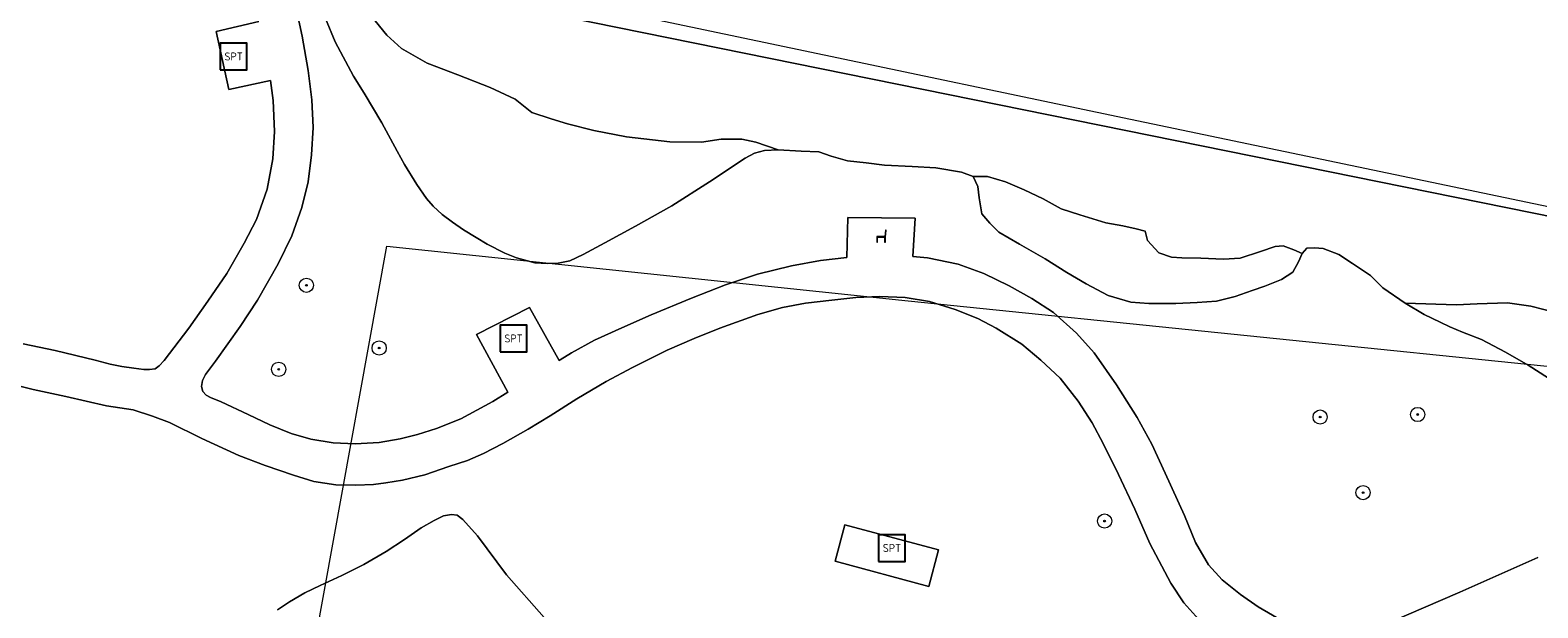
# Model space of a CAD drawing. Header units: metres. Extents: x 253395 to 254027, y 592765 to 593194.
# Tile 99 of 173: x 253543 to 253628, y 593103 to 593136. Entities that reach past the tile are written whole.
import ezdxf
from ezdxf.enums import TextEntityAlignment as Align
from ezdxf.lldxf.tags import DXFTag

# ---------------------------------------------------------------- set-up
doc = ezdxf.new("R2010")
doc.units = ezdxf.units.M
for name, color, linetype, lineweight in [('B-WE-GR-BEPLANTING_CULTUUR_BODEMBEDEKKER-GV', 254, 'Continuous', 18), ('B-WE-GR-BEPLANTING_CULTUUR_BOSPLANTSOEN-GV', 254, 'Continuous', 18), ('B-WE-GR-BEPLANTING_CULTUUR_HEESTERS-GV', 254, 'Continuous', 18), ('B-WE-GR-BOOM-S', 254, 'Continuous', 25), ('B-WE-IE-MEUBILAIR_WEGMEUBILAIR-S', 254, 'Continuous', 25), ('B-WE-KG-GRENS_PERCEEL-G', 254, 'KG-PERCEEL-SO', 18), ('B-WE-OG-TERREIN_BEGROEID-GV', 254, 'Continuous', 18), ('B-WE-OG-TERREIN_ERF-GV', 254, 'Continuous', 18), ('B-WE-VH-HALFVERHARDING_SCHELP-GV', 254, 'Continuous', 18)]:
    doc.layers.add(name, color=color, linetype=linetype, lineweight=lineweight)
doc.styles.add('NLCS-ISO', font='txt')
doc.styles.get("Standard").update_dxf_attribs({"font": 'simplex.shx'})
tags = doc.linetypes.add('KG-PERCEEL-SO', pattern='A,5.5,-2,["P",Standard,S=1.8,R=0,X=-0.5,Y=-0.9],-2,5.5,-2,[5,NLCS.SHX,S=0.75,R=0,X=0,Y=0],-2', length=19).pattern_tags.tags
tags[6] = DXFTag(74, 10)

# ---------------------------------------------------------------- blocks, each defined once
blk = doc.blocks.new('SIE-WEG_ZITBANK-SO')
at = {"color": 0, "linetype": 'ByBlock', "lineweight": 18}
blk.add_lwpolyline([(-0.91, -1.63), (-0.91, -0.2), (1.09, -0.2), (1.09, -1.63), (1.29, -1.63), (1.29, -0.21), (1.54, 1.78), (1.33, 1.78), (1.11, 0), (-1.11, 0), (-1.11, -1.63)], close=True, dxfattribs=at)
blk = doc.blocks.new('SIE-WEG_SPEELTOESTEL-SO')
at = {"flags": 128}
blk.add_lwpolyline([(-3.75, -3.75), (3.75, -3.75), (3.75, 3.75), (-3.75, 3.75)], close=True, dxfattribs=at)
at = {"style": 'NLCS-ISO'}
blk.add_text('SPT', height=2.25, dxfattribs=at).set_placement((0, 0), align=Align.MIDDLE_CENTER)
blk = doc.blocks.new('SGR-BOOM_GBKN-SO')
at = {"linetype": 'ByBlock', "lineweight": 18}
h = blk.add_hatch(color=0, dxfattribs=at)
h.dxf.hatch_style = 1
edge = h.paths.add_edge_path()
edge.add_arc((0, 0), 0.25, 0, 360)
at = {"color": 0, "linetype": 'ByBlock', "lineweight": 18}
for radius in [2, 0.25]:
    blk.add_circle((0, 0), radius, dxfattribs=at)
at = {"color": 0, "linetype": 'ByBlock', "lineweight": 18, "style": 'NLCS-ISO'}
blk.add_attdef('SOORT', (2.5, 0), '', height=1.5, dxfattribs=at)

msp = doc.modelspace()

# ---------------------------------------------------------------- linework, layer by layer
at = {"layer": 'B-WE-GR-BEPLANTING_CULTUUR_BODEMBEDEKKER-GV'}
msp.add_lwpolyline([(253571.906, 593102.906), (253569.784, 593105.304), (253568.142, 593107.506), (253567.33, 593108.409), (253566.999, 593108.655), (253566.686, 593108.703), (253566.241, 593108.619), (253565.714, 593108.369), (253564.974, 593107.954), (253564.037, 593107.29), (253563.001, 593106.609), (253561.752, 593105.878), (253560.518, 593105.262), (253559.3, 593104.696), (253558.428, 593104.28), (253557.573, 593103.782), (253556.899, 593103.333)], dxfattribs=at)
at = {"layer": 'B-WE-GR-BEPLANTING_CULTUUR_BOSPLANTSOEN-GV'}
for points in [[(253637.52, 593123.659), (253563.167, 593138.747)], [(253562.396, 593136.493), (253563.051, 593135.687), (253563.864, 593134.948), (253565.307, 593134.123), (253567.041, 593133.456), (253568.866, 593132.745), (253570.263, 593132.099), (253571.211, 593131.339), (253572.291, 593130.984), (253573.215, 593130.695), (253574.7, 593130.32), (253576.546, 593129.968), (253578.975, 593129.687), (253580.752, 593129.672), (253581.875, 593129.835), (253583.022, 593129.84), (253583.81, 593129.664), (253585.07, 593129.232), (253586.371, 593129.154), (253587.358, 593129.116), (253588.051, 593128.888), (253588.976, 593128.62), (253590.026, 593128.498), (253591.055, 593128.377), (253592.629, 593128.3), (253593.951, 593128.222), (253595.401, 593127.977), (253596.052, 593127.728), (253596.866, 593127.727), (253597.875, 593127.444), (253598.932, 593126.993), (253599.99, 593126.47), (253601, 593125.923), (253602.057, 593125.568), (253603.522, 593125.119), (253604.482, 593124.955), (253605.226, 593124.791), (253605.74, 593124.664), (253605.877, 593124.122), (253606.503, 593123.429), (253607.224, 593123.193), (253607.8, 593123.147), (253608.879, 593123.128), (253610.15, 593123.086), (253611.086, 593123.138), (253612.235, 593123.503), (253613.049, 593123.794), (253613.505, 593123.821), (253614.106, 593123.607), (253614.573, 593123.391), (253614.842, 593123.694), (253615.273, 593123.722), (253615.756, 593123.682), (253616.639, 593123.35), (253617.417, 593122.829), (253618.428, 593122.162), (253619.123, 593121.473), (253620.366, 593120.597), (253623.258, 593120.507), (253624.433, 593120.56), (253626.135, 593120.615), (253627.455, 593120.429), (253628.92, 593120.052)]]:
    msp.add_lwpolyline(points, dxfattribs=at)
at = {"layer": 'B-WE-GR-BEPLANTING_CULTUUR_HEESTERS-GV'}
for points in [[(253559.585, 593136.637), (253560.135, 593135.321), (253561.16, 593133.386), (253561.764, 593132.426), (253562.761, 593130.765), (253563.626, 593129.169), (253564.041, 593128.413), (253564.739, 593127.278), (253565.287, 593126.489), (253565.651, 593126.062), (253566.165, 593125.586), (253566.744, 593125.16), (253567.356, 593124.734), (253568.083, 593124.292), (253568.695, 593123.932), (253569.687, 593123.425), (253570.347, 593123.148), (253571.371, 593122.872), (253572.08, 593122.826), (253572.69, 593122.862), (253573.349, 593122.98), (253574.09, 593123.346), (253575.323, 593123.995), (253577.05, 593124.942), (253579.095, 593126.08), (253581.22, 593127.439), (253583.226, 593128.762), (253583.748, 593129.058), (253584.314, 593129.207), (253585.07, 593129.232), (253583.81, 593129.664), (253583.022, 593129.84), (253581.875, 593129.835), (253580.752, 593129.672), (253578.975, 593129.687), (253576.546, 593129.968), (253574.7, 593130.32), (253573.215, 593130.695), (253572.291, 593130.984), (253571.211, 593131.339), (253570.263, 593132.099), (253568.866, 593132.745), (253567.041, 593133.456), (253565.307, 593134.123), (253563.864, 593134.948), (253563.051, 593135.687), (253562.396, 593136.493)], [(253628.92, 593120.052), (253627.455, 593120.429), (253626.135, 593120.615), (253624.433, 593120.56), (253623.258, 593120.507), (253620.366, 593120.597), (253621.439, 593119.972), (253622.34, 593119.524), (253622.885, 593119.262), (253623.612, 593118.969), (253624.669, 593118.561), (253626.025, 593117.842), (253627.298, 593117.105), (253628.439, 593116.368)]]:
    msp.add_lwpolyline(points, dxfattribs=at)
msp.add_lwpolyline([(253605.877, 593124.122), (253605.74, 593124.664), (253605.226, 593124.791), (253604.482, 593124.955), (253603.522, 593125.119), (253602.057, 593125.568), (253601, 593125.923), (253599.99, 593126.47), (253598.932, 593126.993), (253597.875, 593127.444), (253596.866, 593127.727), (253596.052, 593127.728), (253596.322, 593127.176), (253596.387, 593126.53), (253596.54, 593125.624), (253596.987, 593125.098), (253597.501, 593124.606), (253598.658, 593123.919), (253600.113, 593123.101), (253601.337, 593122.331), (253602.411, 593121.693), (253603.651, 593121.039), (253604.939, 593120.666), (253605.945, 593120.588), (253606.753, 593120.575), (253607.462, 593120.578), (253608.665, 593120.633), (253609.753, 593120.72), (253610.808, 593120.972), (253611.762, 593121.306), (253612.47, 593121.557), (253613.408, 593121.94), (253614.05, 593122.355), (253614.377, 593122.934), (253614.573, 593123.391), (253614.106, 593123.607), (253613.505, 593123.821), (253613.049, 593123.794), (253612.235, 593123.503), (253611.086, 593123.138), (253610.15, 593123.086), (253608.879, 593123.128), (253607.8, 593123.147), (253607.224, 593123.193), (253606.503, 593123.429)], close=True, dxfattribs=at)
at = {"layer": 'B-WE-KG-GRENS_PERCEEL-G'}
for points in [[(253652.227, 593139.547), (253649.347, 593137.477), (253639.872, 593130.667), (253638.391, 593123.946), (253604.916, 593130.95), (253566.676, 593138.993), (253566.916, 593140.363)], [(253517.804, 593094.455), (253543.539, 593088.141), (253556.03, 593085.065), (253563.044, 593123.813), (253592.396, 593120.735), (253649.645, 593114.876), (253678.38, 593122.806)]]:
    msp.add_lwpolyline(points, dxfattribs=at)
at = {"layer": 'B-WE-OG-TERREIN_BEGROEID-GV'}
for points in [[(253557.635, 593138.614), (253558.275, 593135.641), (253558.626, 593133.706), (253558.832, 593132.055), (253558.896, 593130.503), (253558.804, 593128.95), (253558.625, 593127.426), (253558.261, 593125.986), (253557.699, 593124.388), (253556.923, 593122.818), (253555.764, 593120.777), (253554.788, 593119.291), (253553.402, 593117.334), (253552.835, 593116.591), (253552.666, 593116.248), (253552.61, 593115.906), (253552.683, 593115.622), (253552.883, 593115.423), (253553.112, 593115.296), (253553.725, 593115.043), (253555.238, 593114.323), (253556.451, 593113.745), (253557.664, 593113.266), (253558.762, 593112.943), (253560.016, 593112.735), (253561.255, 593112.67), (253562.607, 593112.761), (253563.803, 593112.952), (253564.77, 593113.198), (253565.851, 593113.545), (253567.215, 593114.092), (253569.005, 593115.054), (253569.855, 593115.58), (253568.101, 593118.829), (253571.08, 593120.364), (253572.744, 593117.37), (253572.8, 593117.405), (253573.45, 593117.808), (253574.743, 593118.512), (253576.278, 593119.203), (253577.927, 593119.936), (253580.201, 593120.886), (253582.106, 593121.635), (253583.912, 593122.242), (253585.818, 593122.706), (253587.454, 593122.998), (253588.95, 593123.167), (253588.998, 593125.427), (253592.788, 593125.391), (253592.662, 593123.229), (253593.477, 593123.153), (253595.202, 593122.805), (253596.657, 593122.27), (253598.084, 593121.579), (253599.355, 593120.858), (253600.583, 593120.081), (253601.87, 593118.919), (253602.858, 593117.798), (253604.119, 593115.995), (253605.281, 593114.163), (253606.113, 593112.658), (253606.861, 593111.023), (253607.954, 593108.636), (253608.573, 593107.129), (253609.305, 593105.865), (253610.078, 593105.028), (253611.107, 593104.193), (253612.107, 593103.499), (253613.721, 593102.567)], [(253542.574, 593118.311), (253544.37, 593117.934), (253546.623, 593117.389), (253547.464, 593117.165), (253548.134, 593117.025), (253548.804, 593116.943), (253549.359, 593116.874), (253549.687, 593116.861), (253550, 593116.906), (253550.227, 593117.063), (253550.511, 593117.364), (253551.898, 593119.193), (253552.959, 593120.721), (253554.034, 593122.264), (253555.009, 593123.977), (253555.701, 593125.319), (253556.306, 593127.031), (253556.626, 593128.727), (253556.719, 593130.265), (253556.654, 593132.017), (253556.496, 593133.138), (253554.156, 593132.631), (253553.433, 593135.904), (253555.84, 593136.471)], [(253628.439, 593116.368), (253627.298, 593117.105), (253626.025, 593117.842), (253624.669, 593118.561), (253623.612, 593118.969), (253622.885, 593119.262), (253622.34, 593119.524), (253621.439, 593119.972), (253620.366, 593120.597), (253619.123, 593121.473), (253618.428, 593122.162), (253617.417, 593122.829), (253616.639, 593123.35), (253615.756, 593123.682), (253615.273, 593123.722), (253614.842, 593123.694), (253614.573, 593123.391), (253614.377, 593122.934), (253614.05, 593122.355), (253613.408, 593121.94), (253612.47, 593121.557), (253611.762, 593121.306), (253610.808, 593120.972), (253609.753, 593120.72), (253608.665, 593120.633), (253607.462, 593120.578), (253606.753, 593120.575), (253605.945, 593120.588), (253604.939, 593120.666), (253603.651, 593121.039), (253602.411, 593121.693), (253601.337, 593122.331), (253600.113, 593123.101), (253598.658, 593123.919), (253597.501, 593124.606), (253596.987, 593125.098), (253596.54, 593125.624), (253596.387, 593126.53), (253596.322, 593127.176), (253596.052, 593127.728), (253595.401, 593127.977), (253593.951, 593128.222), (253592.629, 593128.3), (253591.055, 593128.377), (253590.026, 593128.498), (253588.976, 593128.62), (253588.051, 593128.888), (253587.358, 593129.116), (253586.371, 593129.154), (253585.07, 593129.232), (253584.314, 593129.207), (253583.748, 593129.058), (253583.226, 593128.762), (253581.22, 593127.439), (253579.095, 593126.08), (253577.05, 593124.942), (253575.323, 593123.995), (253574.09, 593123.346), (253573.349, 593122.98), (253572.69, 593122.862), (253572.08, 593122.826), (253571.371, 593122.872), (253570.347, 593123.148), (253569.687, 593123.425), (253568.695, 593123.932), (253568.083, 593124.292), (253567.356, 593124.734), (253566.744, 593125.16), (253566.165, 593125.586), (253565.651, 593126.062), (253565.287, 593126.489), (253564.739, 593127.278), (253564.041, 593128.413), (253563.626, 593129.169), (253562.761, 593130.765), (253561.764, 593132.426), (253561.16, 593133.386), (253560.135, 593135.321), (253559.585, 593136.637)], [(253608.936, 593102.602), (253607.919, 593103.723), (253607.174, 593104.83), (253605.996, 593107.06), (253605.147, 593109.008), (253604.241, 593110.955), (253603.365, 593112.702), (253602.747, 593113.853), (253601.973, 593115.074), (253600.956, 593116.38), (253599.869, 593117.4), (253598.797, 593118.293), (253597.354, 593119.198), (253596.312, 593119.734), (253595.043, 593120.241), (253593.602, 593120.704), (253592.234, 593120.926), (253590.796, 593120.977), (253589.457, 593120.914), (253588.091, 593120.779), (253586.611, 593120.602), (253585.316, 593120.354), (253583.936, 593119.963), (253581.789, 593119.199), (253580.339, 593118.608), (253578.833, 593117.947), (253576.872, 593116.984), (253575.394, 593116.194), (253573.733, 593115.218), (253572.242, 593114.257), (253571.006, 593113.511), (253569.571, 593112.693), (253568.492, 593112.133), (253567.582, 593111.744), (253566.544, 593111.398), (253565.179, 593110.936), (253563.927, 593110.631), (253562.988, 593110.484), (253562.29, 593110.396), (253561.294, 593110.349), (253560.169, 593110.372), (253558.943, 593110.566), (253557.788, 593110.917), (253556.205, 593111.465), (253554.707, 593112.014), (253552.638, 593112.987), (253550.811, 593113.876), (253549.855, 593114.242), (253548.771, 593114.593), (253547.261, 593114.828), (253544.966, 593115.345), (253543.127, 593115.735), (253541.658, 593116.113)], [(253556.899, 593103.333), (253557.573, 593103.782), (253558.428, 593104.28), (253559.3, 593104.696), (253560.518, 593105.262), (253561.752, 593105.878), (253563.001, 593106.609), (253564.037, 593107.29), (253564.974, 593107.954), (253565.714, 593108.369), (253566.241, 593108.619), (253566.686, 593108.703), (253566.999, 593108.655), (253567.33, 593108.409), (253568.142, 593107.506), (253569.784, 593105.304), (253571.906, 593102.906)], [(253619.502, 593102.607), (253623.453, 593104.333), (253627.845, 593106.276)]]:
    msp.add_lwpolyline(points, dxfattribs=at)
msp.add_lwpolyline([(253588.836, 593108.117), (253594.095, 593106.7), (253593.556, 593104.645), (253588.283, 593106.066)], close=True, dxfattribs=at)
at = {"layer": 'B-WE-OG-TERREIN_ERF-GV'}
msp.add_lwpolyline([(253563.167, 593138.747), (253637.52, 593123.659)], dxfattribs=at)
at = {"layer": 'B-WE-VH-HALFVERHARDING_SCHELP-GV'}
for points in [[(253613.721, 593102.567), (253612.107, 593103.499), (253611.107, 593104.193), (253610.078, 593105.028), (253609.305, 593105.865), (253608.573, 593107.129), (253607.954, 593108.636), (253606.861, 593111.023), (253606.113, 593112.658), (253605.281, 593114.163), (253604.119, 593115.995), (253602.858, 593117.798), (253601.87, 593118.919), (253600.583, 593120.081), (253599.355, 593120.858), (253598.084, 593121.579), (253596.657, 593122.27), (253595.202, 593122.805), (253593.477, 593123.153), (253592.662, 593123.229), (253592.788, 593125.391), (253588.998, 593125.427), (253588.95, 593123.167), (253587.454, 593122.998), (253585.818, 593122.706), (253583.912, 593122.242), (253582.106, 593121.635), (253580.201, 593120.886), (253577.927, 593119.936), (253576.278, 593119.203), (253574.743, 593118.512), (253573.45, 593117.808), (253572.8, 593117.405), (253572.744, 593117.37), (253571.08, 593120.364), (253568.101, 593118.829), (253569.855, 593115.58), (253569.005, 593115.054), (253567.215, 593114.092), (253565.851, 593113.545), (253564.77, 593113.198), (253563.803, 593112.952), (253562.607, 593112.761), (253561.255, 593112.67), (253560.016, 593112.735), (253558.762, 593112.943), (253557.664, 593113.266), (253556.451, 593113.745), (253555.238, 593114.323), (253553.725, 593115.043), (253553.112, 593115.296), (253552.883, 593115.423), (253552.683, 593115.622), (253552.61, 593115.906), (253552.666, 593116.248), (253552.835, 593116.591), (253553.402, 593117.334), (253554.788, 593119.291), (253555.764, 593120.777), (253556.923, 593122.818), (253557.699, 593124.388), (253558.261, 593125.986), (253558.625, 593127.426), (253558.804, 593128.95), (253558.896, 593130.503), (253558.832, 593132.055), (253558.626, 593133.706), (253558.275, 593135.641), (253557.635, 593138.614)], [(253555.84, 593136.471), (253553.433, 593135.904), (253554.156, 593132.631), (253556.496, 593133.138), (253556.654, 593132.017), (253556.719, 593130.265), (253556.626, 593128.727), (253556.306, 593127.031), (253555.701, 593125.319), (253555.009, 593123.977), (253554.034, 593122.264), (253552.959, 593120.721), (253551.898, 593119.193), (253550.511, 593117.364), (253550.227, 593117.063), (253550, 593116.906), (253549.687, 593116.861), (253549.359, 593116.874), (253548.804, 593116.943), (253548.134, 593117.025), (253547.464, 593117.165), (253546.623, 593117.389), (253544.37, 593117.934), (253542.574, 593118.311)], [(253541.658, 593116.113), (253543.127, 593115.735), (253544.966, 593115.345), (253547.261, 593114.828), (253548.771, 593114.593), (253549.855, 593114.242), (253550.811, 593113.876), (253552.638, 593112.987), (253554.707, 593112.014), (253556.205, 593111.465), (253557.788, 593110.917), (253558.943, 593110.566), (253560.169, 593110.372), (253561.294, 593110.349), (253562.29, 593110.396), (253562.988, 593110.484), (253563.927, 593110.631), (253565.179, 593110.936), (253566.544, 593111.398), (253567.582, 593111.744), (253568.492, 593112.133), (253569.571, 593112.693), (253571.006, 593113.511), (253572.242, 593114.257), (253573.733, 593115.218), (253575.394, 593116.194), (253576.872, 593116.984), (253578.833, 593117.947), (253580.339, 593118.608), (253581.789, 593119.199), (253583.936, 593119.963), (253585.316, 593120.354), (253586.611, 593120.602), (253588.091, 593120.779), (253589.457, 593120.914), (253590.796, 593120.977), (253592.234, 593120.926), (253593.602, 593120.704), (253595.043, 593120.241), (253596.312, 593119.734), (253597.354, 593119.198), (253598.797, 593118.293), (253599.869, 593117.4), (253600.956, 593116.38), (253601.973, 593115.074), (253602.747, 593113.853), (253603.365, 593112.702), (253604.241, 593110.955), (253605.147, 593109.008), (253605.996, 593107.06), (253607.174, 593104.83), (253607.919, 593103.723), (253608.936, 593102.602)], [(253627.845, 593106.276), (253623.453, 593104.333), (253619.502, 593102.607)]]:
    msp.add_lwpolyline(points, dxfattribs=at)
msp.add_lwpolyline([(253588.836, 593108.117), (253588.283, 593106.066), (253593.556, 593104.645), (253594.095, 593106.7)], close=True, dxfattribs=at)

# ---------------------------------------------------------------- block references
at = {"layer": 'B-WE-GR-BOOM-S', "xscale": 0.2, "yscale": 0.2, "zscale": 0.2}
for p in [(253558.519, 593121.607), (253562.612, 593118.075), (253556.957, 593116.875), (253615.587, 593114.188), (253621.079, 593114.333), (253618.005, 593109.93), (253603.453, 593108.329)]:
    msp.add_blockref('SGR-BOOM_GBKN-SO', p, dxfattribs=at)
at = {"layer": 'B-WE-IE-MEUBILAIR_WEGMEUBILAIR-S', "xscale": 0.2, "yscale": 0.2, "zscale": 0.2}
for name, p in [('SIE-WEG_SPEELTOESTEL-SO', (253554.421, 593134.497)), ('SIE-WEG_ZITBANK-SO', (253590.853, 593124.358)), ('SIE-WEG_SPEELTOESTEL-SO', (253570.18, 593118.614)), ('SIE-WEG_SPEELTOESTEL-SO', (253591.483, 593106.81))]:
    msp.add_blockref(name, p, dxfattribs=at)

doc.saveas('drawing.dxf')
